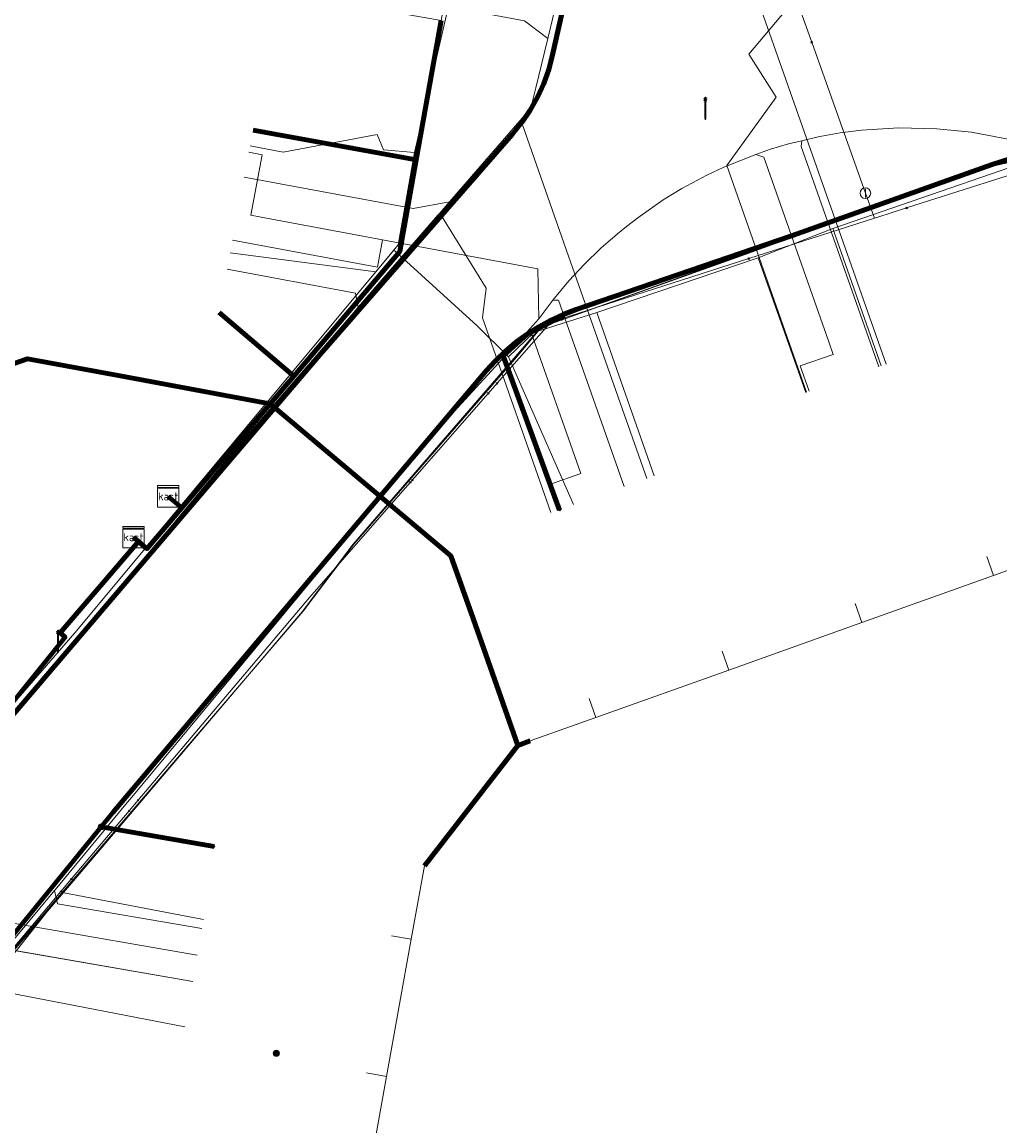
# Model space of a CAD drawing. Extents: x 152558 to 154479, y 462974 to 463683.
# Tile 238 of 256: x 153566 to 153603, y 463343 to 463384. Entities that reach past the tile are written whole.
import ezdxf
from ezdxf.enums import TextEntityAlignment as Align
from ezdxf.lldxf.tags import DXFTag

# ---------------------------------------------------------------- set-up
doc = ezdxf.new("R2010")
doc.units = 0
doc.header["$LTSCALE"] = 0.2
doc.layers.get('0').update_dxf_attribs({"linetype": 'CONTINUOUS'})
for name, color, linetype, lineweight in [('B-RO-KL-DATA_COAXIAAL_17_ZIGGO BV-G', 90, 'KL-DATA-N', 18), ('B-RO-KL-DATA_COAXIAAL_7_ZIGGO BV-G', 90, 'KL-DATA-N', 18), ('B-RO-KL-DATA_EUROFIBER NEDERLAND BV-G', 90, 'KL-DATA-N', 18), ('B-RO-KL-DATA_HULPSTUK_KPN BV-S', 90, 'CONTINUOUS', 25), ('B-RO-KL-DATA_HULPSTUK_ZIGGO BV-S', 90, 'CONTINUOUS', 25), ('B-RO-KL-DATA_KABELBED_KPN BV-G', 90, 'CONTINUOUS', 100), ('B-RO-KL-DATA_KABELBED_ZIGGO BV-G', 90, 'CONTINUOUS', 100), ('B-RO-KL-DATA_REGGEFIBER OPERATOR BV-G', 90, 'KL-DATA-N', 18), ('B-RO-KL-ET_LS_400 V_STEDIN NETBEHEER BV-G', 190, 'KL-LS-N', 18), ('B-RO-KL-ET_LS_GEMEENTE AMERSFOORT-S', 190, 'CONTINUOUS', 25), ('B-RO-KL-GAS_LD_KOPER_22_0.1 BAR_STEDIN NETBEHEER BV-G', 50, 'KL-GAS-LD-N', 18), ('B-RO-KL-GAS_LD_KOPER_28_0.1 BAR_STEDIN NETBEHEER BV-G', 50, 'KL-GAS-LD-N', 18), ('B-RO-KL-GAS_LD_PE_32_0.1 BAR_STEDIN NETBEHEER BV-G', 50, 'KL-GAS-LD-N', 18), ('B-RO-KL-GAS_LD_PVC_110_0.1 BAR_STEDIN NETBEHEER BV-G', 50, 'KL-GAS-LD-N', 18), ('B-RO-KL-WATER_100_VITENS-G', 170, 'KL-WATER-N', 18), ('B-RO-KL-WATER_HULPSTUK_VITENS-S', 170, 'CONTINUOUS', 25)]:
    doc.layers.add(name, color=color, linetype=linetype, lineweight=lineweight)
doc.styles.add('NLCS-ISO', font='NLCS-ISO.ttf')
tags = doc.linetypes.add('KL-DATA-N', pattern='A,4,-1,[101,NLCS.SHX,S=0.5,R=0,X=0,Y=0],-1,4,-1,["D",Standard,S=1,R=0,X=-0.25,Y=-0.5],-1.5', length=12.5).pattern_tags.tags
tags[18] = DXFTag(74, 10)
tags = doc.linetypes.add('KL-GAS-LD-N', pattern='A,4,-1,[69,NLCS.SHX,S=0.5,R=0,X=0,Y=0],-1,4,-1,["L",Standard,S=1,R=0,X=0.25,Y=-0.5],-2', length=13).pattern_tags.tags
tags[18] = DXFTag(74, 10)
tags = doc.linetypes.add('KL-LS-N', pattern='A,4,-1,[103,NLCS.SHX,S=0.75,R=0,X=0,Y=0],-1,4,-1,["L",Standard,S=1,R=0,X=0,Y=-0.5],-2', length=13).pattern_tags.tags
tags[18] = DXFTag(74, 10)
doc.linetypes.add('KL-WATER-N', pattern='A,7,-0.5,[168,NLCS.SHX,S=0.75,R=0,X=0.75,Y=0],-2', length=9.5)

# ---------------------------------------------------------------- blocks, each defined once
blk = doc.blocks.new('SKL-WTB_HULP_KAST-SO')
at = {"color": 0, "linetype": 'ByBlock', "lineweight": 18}
for points in [[(-2, 2), (2, 2), (2, 1.68), (-2, 1.68)], [(-2, 1.52), (2, 1.52), (2, -2), (-2, -2)]]:
    blk.add_lwpolyline(points, close=True, dxfattribs=at)
at = {"color": 0, "linetype": 'ByBlock', "lineweight": 18, "style": 'NLCS-ISO'}
blk.add_text('kast', height=1.5, dxfattribs=at).set_placement((0, 0), align=Align.MIDDLE_CENTER)
at = {"color": 0, "linetype": 'ByBlock', "lineweight": 18, "style": 'NLCS-ISO', "flags": 1}
for tag, p in [('TYPE', (2.5, 0)), ('OMSCHRIJVING', (2.5, -3)), ('LABEL', (2.5, -1.5))]:
    blk.add_attdef(tag, p, '', height=1, dxfattribs=at)
blk = doc.blocks.new('SKL-WTB_HULP_AFSLUITER-SO')
at = {"color": 0, "linetype": 'ByBlock', "lineweight": 18}
blk.add_lwpolyline([(0, 0.8), (0, -0.8)], dxfattribs=at)
blk.add_circle((0, 0), 1, dxfattribs=at)
at = {"color": 0, "linetype": 'ByBlock', "lineweight": 18, "style": 'NLCS-ISO', "flags": 1}
for tag, p in [('TYPE', (1.5, 0)), ('OMSCHRIJVING', (1.5, -3)), ('LABEL', (1.5, -1.5))]:
    blk.add_attdef(tag, p, '', height=1, dxfattribs=at)
blk = doc.blocks.new('SKL-WTB_HULP_OVERIG-SO')
at = {"color": 0, "linetype": 'ByBlock', "lineweight": 18}
for points in [[(-0.14, 0.14), (0.14, -0.14)], [(0.14, 0.14), (-0.14, -0.14)]]:
    blk.add_lwpolyline(points, dxfattribs=at)
at = {"color": 0, "linetype": 'ByBlock', "lineweight": 18, "style": 'NLCS-ISO', "flags": 1}
for tag, p in [('TYPE', (1.5, 0)), ('OMSCHRIJVING', (1.5, -3)), ('LABEL', (1.5, -1.5))]:
    blk.add_attdef(tag, p, '', height=1, dxfattribs=at)
blk = doc.blocks.new('SKL-WTB_HULP_MOF-SO')
at = {"linetype": 'ByBlock', "lineweight": 18}
h = blk.add_hatch(color=0, dxfattribs=at)
h.dxf.hatch_style = 1
h.paths.add_polyline_path([(-0.5625, 0, 1), (0.5625, 0, 1)])
at = {"color": 0, "linetype": 'ByBlock', "lineweight": 18}
blk.add_circle((0, 0), 0.5625, dxfattribs=at)
at = {"color": 0, "linetype": 'ByBlock', "lineweight": 18, "style": 'NLCS-ISO', "flags": 1}
for tag, p in [('TYPE', (1.5, 0)), ('OMSCHRIJVING', (1.5, -3)), ('LABEL', (1.5, -1.5))]:
    blk.add_attdef(tag, p, '', height=1, dxfattribs=at)
blk = doc.blocks.new('SKL-ET_LS_MAST-SO')
for p, q in [((-0.05, 2.07), (0.05, 2.07)), ((-0.05, -2), (0.05, -2))]:
    blk.add_line(p, q)
for points in [[(-0.05, -2), (-0.05, 2.07)], [(0.05, -2), (0.05, 2.07)], [(-0.18, 1.76), (-0.22, 1.76), (-0.22, 1.84), (-0.18, 1.84), (-0.18, 1.79)], [(-0.18, 1.49), (-0.22, 1.49), (-0.22, 1.57), (-0.18, 1.57), (-0.18, 1.52)], [(-0.18, 1.79), (-0.05, 1.79)], [(-0.18, 1.76), (-0.05, 1.76)], [(-0.18, 1.52), (-0.05, 1.52)], [(-0.18, 1.49), (-0.05, 1.49)], [(0.18, 1.92), (0.05, 1.92)], [(0.18, 1.89), (0.05, 1.89)], [(0.18, 1.66), (0.05, 1.66)], [(0.18, 1.63), (0.05, 1.63)], [(0.18, 1.39), (0.05, 1.39)], [(0.18, 1.36), (0.05, 1.36)], [(0.18, 1.89), (0.22, 1.89), (0.22, 1.97), (0.18, 1.97), (0.18, 1.92)], [(0.18, 1.63), (0.22, 1.63), (0.22, 1.71), (0.18, 1.71), (0.18, 1.66)], [(0.18, 1.36), (0.22, 1.36), (0.22, 1.44), (0.18, 1.44), (0.18, 1.39)]]:
    blk.add_lwpolyline(points)

msp = doc.modelspace()

# ---------------------------------------------------------------- linework, layer by layer
at = {"layer": 'B-RO-KL-DATA_COAXIAAL_17_ZIGGO BV-G', "flags": 128}
for points in [[(153570.563, 463365.267), (153570.754, 463365.104), (153571.07, 463364.835), (153572.366, 463366.358), (153573.129, 463367.254), (153575.669, 463370.239), (153576.551, 463371.276), (153580.507, 463375.924), (153580.498, 463375.926), (153581.116, 463379.357), (153582.052, 463384.548), (153582.957, 463389.565), (153583.83, 463394.408), (153583.948, 463395.062), (153584.543, 463398.363), (153582.689, 463403.173), (153582.659, 463403.262), (153579.46, 463412.679), (153577.318, 463418.766), (153576.914, 463419.915), (153575.684, 463423.409), (153573.229, 463430.385), (153571.065, 463432.662), (153568.208, 463435.67), (153563.426, 463438.007), (153560.991, 463438.47), (153558.348, 463438.973), (153558.32, 463438.978), (153530.777, 463444.262), (153529.054, 463444.592), (153529.051, 463444.6), (153526.199, 463445.003), (153525.37, 463445.105), (153523.815, 463445.297), (153523.809, 463445.297), (153521.943, 463445.332), (153520.088, 463445.123), (153519.524, 463444.983), (153521.067, 463450.999), (153519.785, 463452.01), (153518.992, 463452.939), (153518.509, 463454.006), (153518.044, 463455.252), (153517.605, 463456.322), (153517.583, 463456.375), (153516.199, 463459.749), (153513.786, 463465.63), (153512.019, 463469.937), (153512.011, 463469.928), (153511.63, 463470.903), (153507.569, 463481.3), (153507.105, 463482.487), (153505.689, 463486.419), (153505.566, 463486.374), (153505.249, 463487.236), (153503.188, 463492.846), (153502.51, 463494.69), (153503.074, 463494.896), (153502.531, 463496.375), (153502.102, 463497.544)], [(153570.563, 463365.267), (153570.754, 463365.104), (153571.07, 463364.835), (153572.366, 463366.358), (153573.129, 463367.254), (153575.669, 463370.239), (153576.551, 463371.276), (153580.507, 463375.924), (153580.498, 463375.926), (153581.116, 463379.357), (153582.052, 463384.548), (153582.957, 463389.565), (153583.83, 463394.408), (153583.948, 463395.062), (153591.157, 463397.45), (153592.151, 463396.658), (153595.886, 463393.683), (153599.871, 463390.449), (153605.637, 463385.768), (153608.49, 463385.274), (153612.878, 463384.515), (153647.098, 463378.594), (153655.299, 463377.175), (153657.177, 463376.85), (153658.296, 463377.001), (153659.366, 463377.367), (153660.575, 463378.069), (153660.641, 463378.107), (153660.659, 463378.211), (153661.193, 463378.68), (153661.881, 463379.577), (153661.91, 463379.636), (153662.382, 463380.59), (153662.414, 463380.694), (153663.299, 463385.46), (153664.442, 463391.619), (153665.339, 463396.452), (153666.223, 463401.216), (153666.451, 463402.511), (153666.861, 463404.837), (153667.506, 463408.503), (153668.212, 463412.515), (153676.496, 463411.001), (153681.959, 463409.183), (153682.229, 463409.093), (153682.609, 463408.966), (153682.895, 463408.871), (153683.478, 463412.122), (153683.478, 463412.124), (153684.26, 463416.485), (153685.592, 463423.916), (153685.913, 463425.709), (153686.979, 463431.764), (153687.525, 463434.869), (153687.715, 463435.949), (153689.278, 463444.826), (153689.425, 463445.661), (153691.619, 463458.031), (153694.488, 463474.212), (153695.49, 463473.95), (153697.064, 463473.539), (153697.462, 463473.435), (153697.741, 463473.362), (153697.779, 463473.352), (153704.065, 463471.708), (153708.833, 463470.461), (153710.32, 463470.072), (153711.073, 463469.875), (153713.316, 463469.289), (153713.355, 463469.439), (153718.535, 463468.148), (153720.185, 463467.737), (153721.096, 463467.51), (153721.874, 463467.316), (153721.915, 463467.303), (153723.423, 463466.848), (153723.494, 463466.826), (153728.027, 463465.704), (153731.055, 463464.954), (153731.49, 463464.846), (153735.499, 463463.854), (153735.673, 463463.756), (153735.831, 463463.635), (153735.972, 463463.493), (153736.092, 463463.334), (153736.653, 463463.187), (153736.734, 463463.165), (153737.435, 463462.982), (153737.751, 463462.899), (153737.708, 463462.736), (153737.743, 463462.727), (153737.68, 463462.485), (153737.649, 463462.364), (153737.617, 463462.243), (153737.459, 463461.635), (153737.528, 463461.622)], [(153570.563, 463365.267), (153570.754, 463365.104), (153571.07, 463364.835), (153572.366, 463366.358), (153573.129, 463367.254), (153575.669, 463370.239), (153576.551, 463371.276), (153580.507, 463375.924), (153580.498, 463375.926), (153581.116, 463379.357), (153582.052, 463384.548), (153582.957, 463389.565), (153583.83, 463394.408), (153583.948, 463395.062), (153584.543, 463398.363), (153582.689, 463403.173), (153582.659, 463403.262), (153579.46, 463412.679), (153577.318, 463418.766), (153576.914, 463419.915), (153575.684, 463423.409), (153573.229, 463430.385), (153571.065, 463432.662), (153568.208, 463435.67), (153563.426, 463438.007), (153560.991, 463438.47), (153558.348, 463438.973), (153558.32, 463438.978), (153530.777, 463444.262), (153529.054, 463444.592), (153529.051, 463444.6), (153526.199, 463445.003), (153525.37, 463445.105), (153523.815, 463445.297), (153523.809, 463445.297), (153521.943, 463445.332), (153520.088, 463445.123), (153519.524, 463444.983), (153518.276, 463444.673), (153516.539, 463443.99), (153514.906, 463443.086), (153514.879, 463443.057), (153513.483, 463441.487), (153504.358, 463431.226), (153500, 463435.01), (153499.577, 463435.377), (153496.3, 463431.603)], [(153570.563, 463365.267), (153570.754, 463365.104), (153571.07, 463364.835), (153572.366, 463366.358), (153573.129, 463367.254), (153575.669, 463370.239), (153576.551, 463371.276), (153580.507, 463375.924), (153580.498, 463375.926), (153581.116, 463379.357), (153582.052, 463384.548), (153582.957, 463389.565), (153583.83, 463394.408), (153583.948, 463395.062), (153584.543, 463398.363), (153582.689, 463403.173), (153582.659, 463403.262), (153579.46, 463412.679), (153584.862, 463414.603), (153585.419, 463414.801)], [(153570.563, 463365.267), (153570.754, 463365.104), (153571.07, 463364.835), (153572.366, 463366.358), (153573.129, 463367.254), (153575.669, 463370.239), (153576.551, 463371.276), (153580.507, 463375.924), (153580.498, 463375.926), (153581.116, 463379.357), (153582.052, 463384.548), (153582.957, 463389.565), (153583.83, 463394.408), (153583.948, 463395.062), (153591.157, 463397.45), (153592.151, 463396.658), (153595.886, 463393.683), (153599.871, 463390.449), (153605.637, 463385.768), (153608.49, 463385.274), (153612.878, 463384.515), (153647.098, 463378.594), (153655.299, 463377.175), (153655.442, 463378.003)], [(153570.563, 463365.267), (153570.754, 463365.104), (153567.829, 463361.69), (153568.013, 463361.532), (153566.013, 463359.05), (153563.177, 463355.532), (153562.477, 463354.664), (153560.239, 463352.088), (153558.851, 463350.491), (153557.526, 463349.407), (153556.117, 463348.465), (153554.625, 463347.661), (153553.064, 463347.002), (153551.43, 463346.491), (153551.311, 463346.475), (153550.051, 463346.289), (153547.655, 463345.934), (153543.867, 463346.72), (153542.092, 463347.088), (153539.361, 463347.622), (153535.697, 463348.339), (153526.418, 463350.154), (153514.533, 463352.116), (153511.645, 463352.593), (153508.973, 463353.278), (153507.545, 463353.575), (153506.123, 463354.03), (153504.755, 463354.632), (153503.458, 463355.375), (153502.242, 463356.253), (153502.169, 463356.321), (153499.756, 463359.164), (153499.714, 463359.254), (153498.53, 463360.47), (153497.745, 463362.033), (153497.239, 463363.406), (153495.584, 463367.902), (153494.362, 463371.223), (153493.925, 463372.411), (153493.691, 463373.045), (153492.335, 463376.729), (153491.541, 463377.504)], [(153570.563, 463365.267), (153570.754, 463365.104), (153571.07, 463364.835), (153572.366, 463366.358), (153571.859, 463366.79)], [(153505.362, 463309.435), (153505.038, 463310.364), (153508.809, 463311.536), (153511.486, 463312.368), (153512.343, 463312.634), (153516.833, 463314.03), (153520.13, 463313.376), (153524.79, 463312.451), (153533.084, 463305.738), (153533.073, 463305.743), (153537.571, 463303.719), (153547.938, 463306.319), (153550.994, 463307.085), (153563.908, 463310.324), (153557.124, 463328.475), (153555.033, 463333.465), (153552.601, 463335.828), (153550.774, 463337.498), (153550.427, 463341.736), (153550.059, 463346.234), (153550.051, 463346.289), (153551.311, 463346.475), (153551.43, 463346.491), (153553.064, 463347.002), (153554.625, 463347.661), (153556.117, 463348.465), (153557.526, 463349.407), (153558.851, 463350.491), (153560.239, 463352.088), (153562.477, 463354.664), (153563.177, 463355.532), (153566.013, 463359.05), (153568.013, 463361.532), (153567.829, 463361.69), (153570.754, 463365.104), (153570.563, 463365.267)]]:
    msp.add_lwpolyline(points, dxfattribs=at)
at = {"layer": 'B-RO-KL-DATA_COAXIAAL_7_ZIGGO BV-G', "flags": 128}
for points in [[(153571.859, 463366.79), (153572.366, 463366.358), (153573.129, 463367.254), (153575.669, 463370.239), (153576.551, 463371.276), (153580.507, 463375.924), (153580.498, 463375.926), (153581.116, 463379.357), (153582.052, 463384.548), (153582.957, 463389.565), (153583.83, 463394.408), (153583.948, 463395.062), (153584.543, 463398.363), (153582.689, 463403.173), (153582.659, 463403.262), (153578.909, 463401.988)], [(153602.302, 463290.685), (153602.714, 463289.594), (153602.456, 463288.169), (153607.653, 463287.19), (153608.243, 463287.079), (153615.514, 463285.709), (153616.104, 463285.598), (153622.577, 463284.378), (153625.281, 463283.869), (153622.427, 463268.717), (153621.02, 463261.251), (153621.339, 463261.193), (153622.129, 463261.049), (153624.507, 463260.615), (153627.466, 463260.076), (153631.917, 463259.261), (153639.511, 463257.87), (153643.095, 463257.214), (153648.465, 463260.417), (153648.522, 463260.451), (153648.473, 463260.46), (153648.549, 463260.86), (153650.586, 463271.63), (153653.557, 463287.342), (153655.699, 463298.663), (153656.421, 463302.482), (153657.314, 463307.202), (153658.077, 463311.236), (153658.276, 463312.29), (153658.741, 463314.697), (153660.174, 463322.112), (153660.649, 463324.57), (153660.93, 463326.026), (153661.09, 463327.455), (153661.157, 463328.891), (153661.133, 463330.328), (153661.017, 463331.761), (153660.81, 463333.184), (153660.267, 463335.639), (153659.382, 463339.634), (153659.28, 463340.091), (153659.056, 463341.127), (153658.299, 463346.142), (153658.294, 463346.159), (153658.044, 463347.823), (153657.911, 463349.502), (153657.897, 463351.185), (153658, 463352.865), (153658.22, 463354.534), (153658.217, 463354.539), (153658.352, 463355.327), (153658.697, 463357.334), (153659.531, 463362.19), (153659.938, 463364.556), (153659.987, 463364.843), (153660.043, 463365.65), (153659.965, 463366.457), (153659.756, 463367.24), (153659.42, 463367.978), (153658.967, 463368.65), (153660.641, 463378.107), (153660.575, 463378.069), (153659.366, 463377.367), (153658.296, 463377.001), (153657.177, 463376.85), (153655.299, 463377.175), (153647.098, 463378.594), (153612.878, 463384.515), (153608.49, 463385.274), (153605.637, 463385.768), (153599.871, 463390.449), (153595.886, 463393.683), (153592.151, 463396.658), (153591.157, 463397.45), (153583.948, 463395.062), (153583.83, 463394.408), (153582.957, 463389.565), (153582.052, 463384.548), (153581.116, 463379.357), (153580.498, 463375.926), (153580.507, 463375.924), (153576.551, 463371.276), (153575.669, 463370.239), (153573.129, 463367.254), (153572.366, 463366.358), (153571.07, 463364.835), (153570.754, 463365.104), (153567.829, 463361.69), (153568.013, 463361.532), (153566.013, 463359.05), (153563.177, 463355.532), (153562.477, 463354.664), (153560.239, 463352.088), (153558.851, 463350.491), (153557.526, 463349.407), (153556.117, 463348.465), (153554.625, 463347.661), (153553.064, 463347.002), (153551.43, 463346.491), (153551.311, 463346.475), (153550.051, 463346.289), (153550.059, 463346.234), (153550.427, 463341.736), (153550.774, 463337.498), (153552.601, 463335.828), (153555.033, 463333.465), (153557.124, 463328.475), (153563.908, 463310.324), (153574.069, 463308.241)], [(153571.859, 463366.79), (153572.366, 463366.358), (153573.129, 463367.254), (153575.669, 463370.239), (153576.551, 463371.276), (153580.507, 463375.924), (153580.498, 463375.926), (153581.116, 463379.357), (153582.052, 463384.548), (153582.957, 463389.565), (153583.83, 463394.408), (153577.702, 463395.513)], [(153571.859, 463366.79), (153572.366, 463366.358), (153573.129, 463367.254), (153575.669, 463370.239), (153576.551, 463371.276), (153580.507, 463375.924), (153580.498, 463375.926), (153581.116, 463379.357), (153582.052, 463384.548), (153582.957, 463389.565), (153577.826, 463390.49)], [(153571.859, 463366.79), (153572.366, 463366.358), (153573.129, 463367.254), (153575.669, 463370.239), (153576.551, 463371.276), (153580.507, 463375.924), (153580.498, 463375.926), (153581.116, 463379.357), (153582.052, 463384.548), (153576.893, 463385.478)], [(153571.859, 463366.79), (153572.366, 463366.358), (153573.129, 463367.254), (153575.669, 463370.239), (153576.551, 463371.276), (153580.507, 463375.924), (153580.498, 463375.926), (153581.116, 463379.357), (153575.03, 463380.454)], [(153573.762, 463373.649), (153576.551, 463371.276), (153575.669, 463370.239), (153573.129, 463367.254), (153572.366, 463366.358), (153571.859, 463366.79)], [(153571.859, 463366.79), (153572.366, 463366.358), (153573.129, 463367.254), (153575.669, 463370.239), (153570.066, 463371.283), (153566.602, 463371.929), (153561.573, 463370.164), (153559.102, 463369.286), (153554.143, 463367.525), (153549.231, 463365.78), (153544.321, 463364.036), (153539.41, 463362.292), (153534.458, 463360.533), (153534.709, 463359.826)], [(153539.661, 463361.585), (153539.41, 463362.292), (153544.321, 463364.036), (153549.231, 463365.78), (153554.143, 463367.525), (153559.102, 463369.286), (153561.573, 463370.164), (153566.602, 463371.929), (153570.066, 463371.283), (153575.669, 463370.239), (153573.129, 463367.254), (153572.366, 463366.358), (153571.859, 463366.79)], [(153571.859, 463366.79), (153572.366, 463366.358), (153573.129, 463367.254), (153575.669, 463370.239), (153570.066, 463371.283), (153566.602, 463371.929), (153561.573, 463370.164), (153559.102, 463369.286), (153554.143, 463367.525), (153549.231, 463365.78), (153544.321, 463364.036), (153544.572, 463363.33)], [(153571.859, 463366.79), (153572.366, 463366.358), (153573.129, 463367.254), (153575.669, 463370.239), (153570.066, 463371.283), (153566.602, 463371.929), (153561.573, 463370.164), (153559.102, 463369.286), (153554.143, 463367.525), (153549.231, 463365.78), (153549.482, 463365.073)], [(153571.859, 463366.79), (153572.366, 463366.358), (153573.129, 463367.254), (153575.669, 463370.239), (153570.066, 463371.283), (153566.602, 463371.929), (153561.573, 463370.164), (153559.102, 463369.286), (153554.143, 463367.525), (153554.394, 463366.818)], [(153571.859, 463366.79), (153572.366, 463366.358), (153573.129, 463367.254), (153575.669, 463370.239), (153570.066, 463371.283), (153566.602, 463371.929), (153561.573, 463370.164), (153559.102, 463369.286), (153559.353, 463368.579)], [(153571.859, 463366.79), (153572.366, 463366.358), (153573.129, 463367.254), (153575.669, 463370.239), (153582.422, 463364.565), (153583.246, 463362.225), (153584.913, 463357.492), (153585.384, 463357.658), (153587.834, 463358.533), (153592.797, 463360.305), (153597.771, 463362.081), (153597.519, 463362.787)], [(153571.859, 463366.79), (153572.366, 463366.358), (153573.129, 463367.254), (153575.669, 463370.239), (153582.422, 463364.565), (153583.246, 463362.225), (153584.913, 463357.492), (153585.384, 463357.658), (153587.834, 463358.533), (153592.797, 463360.305), (153597.771, 463362.081), (153602.681, 463363.834), (153607.591, 463365.587), (153612.542, 463367.355), (153612.29, 463368.061)], [(153571.859, 463366.79), (153572.366, 463366.358), (153573.129, 463367.254), (153575.669, 463370.239), (153582.422, 463364.565), (153583.246, 463362.225), (153584.913, 463357.492), (153585.384, 463357.658), (153587.834, 463358.533), (153587.582, 463359.239)], [(153571.859, 463366.79), (153572.366, 463366.358), (153573.129, 463367.254), (153575.669, 463370.239), (153582.422, 463364.565), (153583.246, 463362.225), (153584.913, 463357.492), (153581.428, 463352.994), (153580.935, 463350.257), (153580.012, 463345.134), (153579.087, 463340), (153578.143, 463334.763), (153577.22, 463329.64), (153576.298, 463324.526), (153575.559, 463324.659)], [(153571.859, 463366.79), (153572.366, 463366.358), (153573.129, 463367.254), (153575.669, 463370.239), (153582.422, 463364.565), (153583.246, 463362.225), (153584.913, 463357.492), (153581.428, 463352.994), (153580.935, 463350.257), (153580.012, 463345.134), (153579.087, 463340), (153578.143, 463334.763), (153577.22, 463329.64), (153576.481, 463329.773)], [(153571.859, 463366.79), (153572.366, 463366.358), (153573.129, 463367.254), (153575.669, 463370.239), (153582.422, 463364.565), (153583.246, 463362.225), (153584.913, 463357.492), (153581.428, 463352.994), (153580.935, 463350.257), (153580.012, 463345.134), (153579.087, 463340), (153578.143, 463334.763), (153577.404, 463334.896)], [(153571.859, 463366.79), (153572.366, 463366.358), (153573.129, 463367.254), (153575.669, 463370.239), (153582.422, 463364.565), (153583.246, 463362.225), (153584.913, 463357.492), (153581.428, 463352.994), (153580.935, 463350.257), (153580.012, 463345.134), (153579.087, 463340), (153578.348, 463340.134)], [(153571.859, 463366.79), (153572.366, 463366.358), (153573.129, 463367.254), (153575.669, 463370.239), (153582.422, 463364.565), (153583.246, 463362.225), (153584.913, 463357.492), (153581.428, 463352.994), (153580.935, 463350.257), (153580.012, 463345.134), (153579.273, 463345.267)], [(153571.859, 463366.79), (153572.366, 463366.358), (153573.129, 463367.254), (153575.669, 463370.239), (153582.422, 463364.565), (153583.246, 463362.225), (153584.913, 463357.492), (153581.428, 463352.994), (153580.935, 463350.257), (153580.196, 463350.39)], [(153571.859, 463366.79), (153572.366, 463366.358), (153573.129, 463367.254), (153575.669, 463370.239), (153582.422, 463364.565), (153583.246, 463362.225), (153584.913, 463357.492), (153585.384, 463357.658), (153587.834, 463358.533), (153592.797, 463360.305), (153597.771, 463362.081), (153602.681, 463363.834), (153607.591, 463365.587), (153607.339, 463366.293)], [(153571.859, 463366.79), (153572.366, 463366.358), (153573.129, 463367.254), (153575.669, 463370.239), (153582.422, 463364.565), (153583.246, 463362.225), (153584.913, 463357.492), (153585.384, 463357.658), (153587.834, 463358.533), (153592.797, 463360.305), (153597.771, 463362.081), (153602.681, 463363.834), (153602.429, 463364.54)], [(153571.859, 463366.79), (153572.366, 463366.358), (153573.129, 463367.254), (153575.669, 463370.239), (153582.422, 463364.565), (153583.246, 463362.225), (153584.913, 463357.492), (153585.384, 463357.658), (153587.834, 463358.533), (153592.797, 463360.305), (153592.545, 463361.011)]]:
    msp.add_lwpolyline(points, dxfattribs=at)
at = {"layer": 'B-RO-KL-DATA_EUROFIBER NEDERLAND BV-G', "flags": 128}
for points in [[(153468.28, 463410.709), (153474.1, 463405.3), (153477.2, 463402), (153482.8, 463396.5), (153483.4, 463396.1), (153484.5, 463395.7), (153485.1, 463395.1), (153485.4, 463394.6), (153489.3, 463383.7), (153490.1, 463382.6), (153492.1, 463377.5), (153494.9, 463369), (153496.7, 463364.6), (153498.9, 463358.9), (153501, 463356.3), (153505.1, 463353.7), (153510.5, 463352.7), (153530.4, 463349.1), (153532.5, 463348.3), (153547.9, 463345.7), (153551.9, 463346.5), (153555.7, 463348.2), (153557.3, 463348.2), (153558.5, 463347.8), (153559.2, 463347.2), (153560.9, 463345.6), (153561.7, 463345), (153561.8, 463344.9), (153568.5, 463352.7), (153576.9, 463362.5), (153578.8, 463365), (153584.8, 463371.9), (153585.8, 463373.1), (153593.1, 463375.7), (153602.2, 463379), (153603.8, 463379.4), (153605.2, 463379.4), (153609.1, 463378.7), (153626, 463375.8), (153642.2, 463372.7), (153655.9, 463370.3), (153658, 463369.7), (153659.2, 463368.7), (153659.9, 463368.7), (153667.9, 463367.3), (153668.5, 463367.2), (153668.8, 463368.3), (153670, 463374.4), (153671.1, 463375.4), (153672.1, 463376.5), (153672.6, 463378.9), (153676.2, 463398.8), (153679.2, 463403.2), (153680.4, 463405.6), (153682.6, 463410.3), (153684.2, 463415.8), (153686.1, 463425.6), (153688.2, 463439.2), (153691.7, 463458.3), (153692.5, 463459.2), (153694.5, 463469.3), (153695, 463472.5), (153695.6, 463473), (153696.8, 463473.3), (153714.4, 463468.6), (153734.1, 463463.4), (153764.6, 463455.2), (153795.3, 463447.1), (153824.6, 463439.2), (153850.3, 463432.5), (153853.5, 463431.6), (153854.6, 463431.1), (153855.6, 463430.2), (153856.9, 463429.6), (153858.6, 463429.2), (153862.3, 463428.3), (153862.8, 463428.3), (153863.4, 463428.4), (153864.6, 463428.2), (153865.4, 463427.8), (153867.6, 463427.3), (153869.5, 463426.7), (153870.3, 463426.8), (153872.6, 463426.9), (153881.5, 463424.5), (153892.7, 463421.2), (153908.9, 463416.3), (153914.4, 463414.6), (153916.7, 463413.8), (153917.9, 463413.7), (153924.7, 463411.6), (153925.7, 463411.2), (153926.3, 463411), (153927, 463410.3), (153937.8, 463407.2), (153962.3, 463400.1), (153977.3, 463395.5), (153980.3, 463394.8), (153982.6, 463394.8), (153989.8, 463392.6), (153994, 463391.5), (154002.9, 463388.7), (154017.2, 463384.4), (154040.4, 463377.4), (154061, 463371.2), (154063.8, 463370.2), (154064.9, 463369.4), (154072.3, 463366.7), (154077.4, 463364.9), (154077.8, 463364.4), (154078.3, 463363.6), (154083.9, 463361.2), (154085.3, 463360), (154131.3, 463340.4), (154133.3, 463339.8), (154135, 463340.5), (154137.2, 463340.5), (154195.5, 463339), (154196.5, 463338.8), (154205.1, 463318.8), (154207.907, 463314.948), (154215.408, 463306.208), (154238.158, 463279.967), (154239.892, 463278.39), (154243.9, 463273.8), (154244.9, 463273.2), (154246.4, 463273.4), (154247.978, 463272.872), (154250.1, 463272.8), (154252.7, 463273.5), (154255.6, 463274.8), (154256.5, 463274.3)], [(153468.28, 463410.709), (153474.1, 463405.3), (153477.2, 463402), (153482.8, 463396.5), (153483.4, 463396.1), (153484.5, 463395.7), (153485.1, 463395.1), (153485.4, 463394.6), (153489.3, 463383.7), (153490.1, 463382.6), (153492.1, 463377.5), (153494.9, 463369), (153496.7, 463364.6), (153498.9, 463358.9), (153501, 463356.3), (153505.1, 463353.7), (153530.4, 463349.1), (153532.5, 463348.3), (153547.9, 463345.7), (153551.9, 463346.5), (153555.7, 463348.2), (153557.3, 463348.2), (153558.5, 463347.8), (153560.9, 463345.6), (153561.7, 463345), (153561.8, 463344.9), (153576.9, 463362.5), (153578.8, 463365), (153584.8, 463371.9), (153585.8, 463373.1), (153602.2, 463379), (153603.8, 463379.4), (153605.2, 463379.4), (153626, 463375.8), (153642.2, 463372.7), (153655.9, 463370.3), (153658, 463369.7), (153659.2, 463368.7), (153659.9, 463368.7), (153668.5, 463367.2), (153668.8, 463368.3), (153670, 463374.4), (153671.1, 463375.4), (153672.1, 463376.5), (153672.6, 463378.9), (153676.2, 463398.8), (153679.2, 463403.2), (153682.6, 463410.3), (153684.2, 463415.8), (153686.1, 463425.6), (153688.2, 463439.2), (153691.7, 463458.3), (153692.5, 463459.2), (153694.5, 463469.3), (153695, 463472.5), (153695.6, 463473), (153696.8, 463473.3), (153734.1, 463463.4), (153764.6, 463455.2), (153795.3, 463447.1), (153824.6, 463439.2), (153850.3, 463432.5), (153853.5, 463431.6), (153854.6, 463431.1), (153855.6, 463430.2), (153856.9, 463429.6), (153858.6, 463429.2), (153862.3, 463428.3), (153863.4, 463428.4), (153864.6, 463428.2), (153865.4, 463427.8), (153867.6, 463427.3), (153869.5, 463426.7), (153872.6, 463426.9), (153881.5, 463424.5), (153892.7, 463421.2), (153914.4, 463414.6), (153916.7, 463413.8), (153917.9, 463413.7), (153924.7, 463411.6), (153925.7, 463411.2), (153926.3, 463411), (153927, 463410.3), (153962.3, 463400.1), (153977.3, 463395.5), (153980.3, 463394.8), (153982.6, 463394.8), (153989.8, 463392.6), (153991.256, 463392.215), (153991.86, 463392.39)]]:
    msp.add_lwpolyline(points, dxfattribs=at)
at = {"layer": 'B-RO-KL-DATA_KABELBED_KPN BV-G', "flags": 128}
for points in [[(153565.746, 463358.265), (153577.539, 463372.083), (153584.72, 463380.311), (153585.069, 463380.746), (153585.381, 463381.209), (153585.654, 463381.696), (153585.886, 463382.204), (153586.074, 463382.73), (153586.219, 463383.269), (153587.491, 463388.94), (153587.562, 463389.333), (153587.6, 463389.731), (153587.604, 463390.13), (153587.575, 463390.529), (153587.575, 463390.529)], [(153611.269, 463384.445), (153610.42, 463379.412), (153610.347, 463378.884), (153606.77, 463379.521), (153606.076, 463379.614), (153605.377, 463379.647), (153604.677, 463379.62), (153603.983, 463379.532), (153603.298, 463379.385), (153602.629, 463379.179), (153595.138, 463376.518), (153587.097, 463373.766), (153586.616, 463373.583), (153586.148, 463373.369), (153585.697, 463373.123), (153585.262, 463372.847), (153584.847, 463372.543), (153584.454, 463372.211), (153584.084, 463371.854), (153583.739, 463371.472), (153569.811, 463355), (153569.364, 463354.454), (153563.618, 463347.427)], [(153586.516, 463373.475), (153585.262, 463372.847), (153584.368, 463372.04), (153586.481, 463366.275)], [(153569.364, 463354.454), (153573.578, 463353.717)]]:
    msp.add_lwpolyline(points, dxfattribs=at)
at = {"layer": 'B-RO-KL-DATA_KABELBED_ZIGGO BV-G', "flags": 128}
for points in [[(153582.052, 463384.548), (153581.116, 463379.357)], [(153581.116, 463379.357), (153575.03, 463380.454)], [(153581.116, 463379.357), (153580.507, 463375.924), (153576.551, 463371.276)], [(153576.551, 463371.276), (153573.762, 463373.649)], [(153570.066, 463371.283), (153566.602, 463371.929), (153561.573, 463370.164)], [(153575.669, 463370.239), (153570.066, 463371.283)], [(153576.551, 463371.276), (153575.669, 463370.239)], [(153575.669, 463370.239), (153572.366, 463366.358)], [(153583.246, 463362.225), (153582.422, 463364.565), (153575.669, 463370.239)], [(153572.366, 463366.358), (153571.859, 463366.79)], [(153572.366, 463366.358), (153571.07, 463364.835), (153570.754, 463365.104)], [(153570.754, 463365.104), (153567.829, 463361.69), (153568.013, 463361.532), (153566.013, 463359.05)], [(153570.754, 463365.104), (153570.563, 463365.267)], [(153584.913, 463357.492), (153583.246, 463362.225)], [(153585.384, 463357.658), (153584.913, 463357.492)], [(153584.913, 463357.492), (153581.428, 463352.994)]]:
    msp.add_lwpolyline(points, dxfattribs=at)
at = {"layer": 'B-RO-KL-DATA_REGGEFIBER OPERATOR BV-G', "flags": 128}
for points in [[(153131, 463431.7), (153133.1, 463432.5), (153135.4, 463432.2), (153155.7, 463428.9), (153175.9, 463425.6), (153177.3, 463424.9), (153178, 463423.9), (153178.2, 463422.1), (153177.7, 463418.5), (153178.3, 463418.4), (153182.7, 463417.7), (153183.3, 463417.5), (153183.5, 463419), (153184.2, 463421.4), (153185.5, 463422.5), (153187.6, 463422.9), (153190, 463422.5), (153204.7, 463419.9), (153226.2, 463416), (153236.1, 463414.2), (153237.6, 463412.5), (153238.2, 463410.6), (153238.2, 463409.9), (153238.1, 463408.2), (153238.2, 463407.9), (153243.5, 463407), (153243.9, 463406.9), (153244.2, 463408.4), (153245.3, 463410.7), (153248.2, 463412.3), (153249.7, 463412.2), (153268.1, 463409), (153292.7, 463404.7), (153294.7, 463403.4), (153296.2, 463403.2), (153296.4, 463403.1), (153297.5, 463402.9), (153298.4, 463402.6), (153299.2, 463402.5), (153304.9, 463401.2), (153305.2, 463401.2), (153307.1, 463400.8), (153310.9, 463400.6), (153333.1, 463396.6), (153341.8, 463395.1), (153343.9, 463394.2), (153346.4, 463391.9), (153346.5, 463391.6), (153354.7, 463390.6), (153357.3, 463390.9), (153359.8, 463391.2), (153362.3, 463391.5), (153367.5, 463390.5), (153368.5, 463390.7), (153370.7, 463404.7), (153371.2, 463408.1), (153372.4, 463415.4), (153372.9, 463418.7), (153373.1, 463419.6), (153374.2, 463420), (153375.2, 463420.4), (153397.3, 463416.9), (153413.7, 463413.9), (153413.8, 463413.2), (153413.4, 463410.6), (153413.5, 463409.8), (153415.2, 463409.4), (153420.9, 463408.3), (153424.9, 463407.4), (153425.2, 463408), (153426.4, 463412), (153427.3, 463412.7), (153427.9, 463413.5), (153428.6, 463418.2), (153428.6, 463418.5), (153437.4, 463416.7), (153440.9, 463415.8), (153454.5, 463412.9), (153457.3, 463412.3), (153462.1, 463411.4), (153464.6, 463411), (153465.5, 463411.3), (153467, 463411.5), (153467.5, 463411.4), (153474.1, 463405.3), (153477.2, 463402), (153482.8, 463396.5), (153483.4, 463396.1), (153484.5, 463395.7), (153485.1, 463395.1), (153485.4, 463394.6), (153489.3, 463383.7), (153490.1, 463382.6), (153492.1, 463377.5), (153495, 463368.8), (153496.7, 463364.6), (153498.3, 463360.6), (153498.9, 463358.9), (153501, 463356.3), (153505.1, 463353.7), (153510.5, 463352.7), (153530.4, 463349.1), (153532.5, 463348.3), (153547.9, 463345.7), (153551.9, 463346.5), (153555.7, 463348.2), (153557.3, 463348.2), (153558.5, 463347.8), (153561.7, 463345), (153561.8, 463344.9), (153568.5, 463352.7), (153576.9, 463362.5), (153578.8, 463365), (153584.8, 463371.9), (153585.8, 463373.1), (153593.1, 463375.7), (153602.2, 463379), (153603.8, 463379.4), (153605.2, 463379.4), (153609.1, 463378.7), (153626, 463375.8), (153642.2, 463372.7), (153655.9, 463370.3), (153658, 463369.7), (153659.2, 463368.7), (153659.9, 463368.7), (153667.9, 463367.3), (153669, 463367.1), (153668.8, 463368.3), (153670, 463374.4), (153671.1, 463375.4), (153672.1, 463376.5), (153672.7, 463379.1), (153676.2, 463398.8), (153678.8, 463402.6), (153679.5, 463403.8), (153680.4, 463405.6), (153682.6, 463410.3), (153684.2, 463415.8), (153686.1, 463425.6), (153687.2, 463431.7), (153688.2, 463439.2), (153691.7, 463458.3), (153692.5, 463459.2), (153694.5, 463469.3), (153695, 463472.5), (153695.6, 463473), (153696.8, 463473.3), (153714.4, 463468.6), (153734.1, 463463.4), (153764.6, 463455.2), (153795.3, 463447.1), (153824.6, 463439.2), (153850.3, 463432.5), (153853.5, 463431.6), (153854.6, 463431.1), (153855.6, 463430.2), (153856.9, 463429.6), (153858.6, 463429.2), (153862.3, 463428.3), (153862.8, 463428.3), (153863.4, 463428.4), (153864.6, 463428.2), (153865.4, 463427.8), (153867.6, 463427.3), (153869.5, 463426.7), (153870.3, 463426.8), (153872.6, 463426.9), (153881.5, 463424.5), (153892.7, 463421.2), (153908.9, 463416.3), (153914.4, 463414.6), (153916.7, 463413.8), (153917.9, 463413.7), (153924.7, 463411.6), (153925.7, 463411.2), (153926.3, 463411), (153927, 463410.3), (153937.8, 463407.2), (153962.3, 463400.1), (153977.3, 463395.5), (153980.3, 463394.8), (153982.6, 463394.8), (153989.8, 463392.6), (153994, 463391.5), (154002.9, 463388.7), (154017.2, 463384.4), (154041, 463377.3), (154061, 463371.2), (154063.8, 463370.2), (154064.9, 463369.4), (154077.4, 463364.9), (154078.3, 463363.6), (154083.9, 463361.2), (154085.3, 463360), (154131.3, 463340.4), (154133.3, 463339.8), (154135, 463340.5), (154137.2, 463340.5), (154195.5, 463339), (154196.5, 463338.8), (154202.6, 463324.3), (154205.1, 463318.8), (154207.8, 463315.1), (154212, 463310.1), (154214, 463307.9), (154215.9, 463305.7), (154217.9, 463303.5), (154219.9, 463301.3), (154238, 463280.1), (154240.1, 463278.2), (154243.9, 463273.8), (154244.6, 463273), (154246.2, 463273.4), (154246.4, 463273.4), (154248.2, 463272.9), (154250.1, 463272.8), (154252.7, 463273.5), (154258.4, 463276.1), (154262.2, 463278.2), (154278.3, 463284.9), (154306.7, 463297.1), (154330.5, 463306.7), (154333.4, 463304.3), (154337.9, 463299.7), (154338.9, 463298.8), (154341.6, 463297.8), (154344.4, 463297.1), (154346.8, 463297), (154349.2, 463297.2), (154351.6, 463297.9), (154354.8, 463299.1), (154356, 463299.4), (154357.5, 463298.9), (154358.1, 463298.7), (154361.192, 463299.949)], [(153561.844, 463344.885), (153568.545, 463352.7), (153576.86, 463362.476), (153578.771, 463365.011), (153584.768, 463371.931), (153585.762, 463373.094), (153593.107, 463375.717), (153602.23, 463379.019), (153603.841, 463379.386), (153605.245, 463379.436), (153609.11, 463378.735), (153625.976, 463375.805), (153642.185, 463372.749), (153655.915, 463370.253), (153658.012, 463369.665), (153659.221, 463368.708), (153659.86, 463368.674), (153667.86, 463367.334), (153669.03, 463367.106), (153668.807, 463368.337), (153669.963, 463374.391), (153671.072, 463375.36), (153672.109, 463376.469), (153672.65, 463379.136), (153676.212, 463398.821), (153678.812, 463402.632), (153679.49, 463403.753), (153680.432, 463405.586), (153682.643, 463410.312), (153684.166, 463415.783), (153686.053, 463425.633), (153687.173, 463431.718), (153688.202, 463439.163), (153691.699, 463458.323), (153692.47, 463459.198), (153694.46, 463469.339)], [(153579.778, 463442.991), (153579.573, 463442.577), (153578.865, 463440.159), (153578.729, 463439.392), (153576.75, 463439.067), (153572.202, 463437.452), (153571.109, 463436.661), (153569.716, 463435.471), (153570.414, 463434.385), (153572.319, 463432.242), (153574.106, 463427.669), (153575.659, 463423.09), (153577.185, 463418.899), (153581.862, 463405.711), (153584.376, 463398.349), (153584.467, 463395.145), (153583.178, 463388.728), (153582.379, 463385.299), (153581.054, 463379.62), (153580.447, 463376.174), (153579.613, 463375.173), (153568.373, 463361.692), (153559.539, 463351.532), (153554.335, 463347.531), (153551.38, 463345.96), (153547.838, 463345.94)], [(153581.054, 463379.62), (153582.379, 463385.299)], [(153574.921, 463379.874), (153576.157, 463379.644), (153579.666, 463380.297), (153579.897, 463379.719), (153581.054, 463379.62)], [(153571.819, 463305.424), (153569.703, 463310.879), (153566.984, 463318.344), (153563.361, 463328.322), (153560.161, 463336.728), (153559.776, 463339.252), (153560.179, 463342.171), (153561.402, 463344.369), (153568.545, 463352.7), (153576.86, 463362.476), (153578.771, 463365.011), (153584.768, 463371.931), (153585.762, 463373.094), (153593.107, 463375.717), (153602.23, 463379.019), (153603.841, 463379.386), (153605.245, 463379.436), (153609.11, 463378.735), (153625.976, 463375.805), (153642.185, 463372.749), (153655.915, 463370.253), (153658.012, 463369.665), (153659.221, 463368.708), (153659.86, 463368.674), (153667.86, 463367.334), (153669.03, 463367.106)], [(153580.286, 463375.981), (153580.447, 463376.174), (153581.054, 463379.62)], [(153596.678, 463376.784), (153604.012, 463379.312)], [(153593.896, 463375.699), (153596.678, 463376.784)], [(153596.678, 463376.784), (153598.482, 463371.66)], [(153574.177, 463375.876), (153579.613, 463375.173)], [(153579.613, 463375.173), (153580.286, 463375.981)], [(153580.286, 463375.981), (153580.348, 463375.929), (153583.399, 463373.16), (153584.566, 463372)], [(153587.863, 463373.658), (153593.896, 463375.699)], [(153593.896, 463375.699), (153595.668, 463370.669)], [(153563.002, 463355.516), (153568.373, 463361.692), (153579.613, 463375.173)], [(153584.566, 463372), (153585.513, 463372.907), (153587.863, 463373.658)], [(153587.863, 463373.658), (153590.013, 463367.551)], [(153584.566, 463372), (153586.998, 463366.49)], [(153565.059, 463348.424), (153567.9, 463352.007), (153573.179, 463350.998)], [(153565.059, 463348.424), (153572.487, 463346.991)]]:
    msp.add_lwpolyline(points, dxfattribs=at)
at = {"layer": 'B-RO-KL-ET_LS_400 V_STEDIN NETBEHEER BV-G', "flags": 128}
for points in [[(153560.312, 463338.387), (153560.301, 463339.173), (153560.347, 463339.969), (153560.419, 463340.616), (153560.511, 463341.157), (153560.656, 463341.842), (153560.776, 463342.291), (153561.008, 463343.011), (153561.304, 463343.764), (153561.611, 463344.418), (153562.132, 463345.351), (153562.66, 463346.137), (153563.165, 463346.781), (153563.798, 463347.48), (153564.366, 463348.164), (153564.651, 463348.508), (153565.52, 463349.556), (153565.967, 463350.095), (153567.616, 463352.083), (153567.637, 463352.108), (153568.163, 463352.742), (153570.284, 463355.3), (153570.501, 463355.561), (153580.472, 463367.584), (153580.749, 463367.918), (153581.466, 463368.783), (153583.229, 463370.705), (153583.935, 463371.476), (153585.373, 463373.045), (153585.706, 463373.417), (153586.228, 463374.111), (153586.825, 463374.829), (153587.407, 463375.456), (153588.02, 463376.052), (153588.636, 463376.593), (153588.982, 463376.867), (153589.394, 463377.193), (153590.347, 463377.854), (153591.04, 463378.277), (153591.974, 463378.778), (153592.606, 463379.076), (153593.801, 463379.554), (153594.355, 463379.744), (153595.022, 463379.943), (153595.529, 463380.064), (153596.129, 463380.207), (153596.962, 463380.356), (153597.754, 463380.457), (153599.144, 463380.544), (153600.571, 463380.515), (153601.856, 463380.385), (153603.559, 463380.057), (153604.103, 463379.902), (153604.645, 463379.748), (153605.521, 463379.445), (153606.564, 463379.382), (153607.185, 463379.345), (153611.18, 463379.105), (153612.316, 463378.888), (153623.952, 463376.659)], [(153598.394, 463371.63), (153595.499, 463379.852), (153595.529, 463380.064)], [(153574.877, 463379.635), (153575.368, 463379.544), (153574.947, 463377.283), (153575.34, 463377.209)], [(153596.528, 463372.563), (153594.103, 463379.448), (153593.801, 463379.554)], [(153575.34, 463377.209), (153579.862, 463376.367)], [(153574.266, 463376.356), (153579.673, 463375.349), (153579.862, 463376.367)], [(153579.862, 463376.367), (153585.664, 463375.285), (153585.706, 463373.417)], [(153588.889, 463367.156), (153586.442, 463374.108), (153586.228, 463374.111)], [(153586.474, 463366.305), (153586.142, 463367.248), (153587.273, 463367.647), (153585.373, 463373.045)], [(153595.795, 463370.714), (153595.462, 463371.658), (153596.694, 463372.091), (153596.528, 463372.563)], [(153573.119, 463350.654), (153567.733, 463351.585), (153567.616, 463352.083)], [(153572.779, 463348.683), (153565.994, 463349.856), (153565.535, 463349.543), (153565.52, 463349.556)]]:
    msp.add_lwpolyline(points, dxfattribs=at)
at = {"layer": 'B-RO-KL-GAS_LD_KOPER_22_0.1 BAR_STEDIN NETBEHEER BV-G', "flags": 128}
for points in [[(153577.003, 463386.067), (153585.168, 463384.545), (153586.033, 463383.875)], [(153574.704, 463378.709), (153581.011, 463377.534), (153582.373, 463377.789)]]:
    msp.add_lwpolyline(points, dxfattribs=at)
at = {"layer": 'B-RO-KL-GAS_LD_KOPER_28_0.1 BAR_STEDIN NETBEHEER BV-G', "flags": 128}
for points in [[(153574.063, 463375.268), (153578.853, 463374.376), (153578.959, 463373.849)], [(153572.949, 463349.669), (153560.613, 463351.8), (153559.207, 463350.928)], [(153572.779, 463348.683), (153559.488, 463350.98), (153555.677, 463347.883)]]:
    msp.add_lwpolyline(points, dxfattribs=at)
at = {"layer": 'B-RO-KL-GAS_LD_PE_32_0.1 BAR_STEDIN NETBEHEER BV-G', "flags": 128}
for points in [[(153595.7, 463370.681), (153592.724, 463379.135), (153594.563, 463381.685), (153593.55, 463383.291), (153600.186, 463391.188)], [(153598.671, 463371.727), (153593.025, 463387.762), (153601.044, 463390.499)], [(153586.815, 463375.758), (153585.089, 463380.659), (153585.324, 463381.196)], [(153583.737, 463374.563), (153582.007, 463377.367)], [(153589.738, 463367.455), (153586.815, 463375.758)], [(153586.154, 463366.193), (153583.597, 463373.453), (153583.737, 463374.563)]]:
    msp.add_lwpolyline(points, dxfattribs=at)
at = {"layer": 'B-RO-KL-GAS_LD_PVC_110_0.1 BAR_STEDIN NETBEHEER BV-G', "flags": 128}
msp.add_lwpolyline([(153555.446, 463348.354), (153556.829, 463349.063), (153557.675, 463349.639), (153558.296, 463350.134), (153558.917, 463350.628), (153559.207, 463350.928), (153559.871, 463351.613), (153561.635, 463353.543), (153562.093, 463354.051), (153562.41, 463354.416), (153567.067, 463359.794), (153574.449, 463368.642), (153578.458, 463373.27), (153578.792, 463373.656), (153578.959, 463373.849), (153581.934, 463377.282), (153582.007, 463377.367), (153582.373, 463377.789), (153582.861, 463378.352), (153583.672, 463379.288), (153585.324, 463381.196), (153585.409, 463381.294), (153585.588, 463382.035), (153586.033, 463383.875), (153586.736, 463386.781), (153586.784, 463388.009), (153586.814, 463388.788), (153586.904, 463391.108), (153586.365, 463392.85), (153585.406, 463395.948)], dxfattribs=at)
at = {"layer": 'B-RO-KL-WATER_100_VITENS-G', "flags": 128}
for points in [[(153593.89, 463389.372), (153594.37, 463388.024), (153595.132, 463385.883), (153595.894, 463383.741), (153597.898, 463378.109)], [(153657.565, 463376.529), (153653.202, 463377.264), (153652.013, 463377.464), (153646.211, 463373.374), (153644.814, 463372.389), (153638.568, 463373.52), (153612.142, 463378.306), (153611.715, 463378.383), (153609.983, 463378.697), (153607.568, 463379.091), (153605.354, 463379.452), (153603.192, 463378.759), (153599.438, 463377.556), (153598.367, 463377.212), (153598.232, 463377.169)], [(153597.898, 463378.109), (153598.232, 463377.169)], [(153598.232, 463377.169), (153593.542, 463375.665), (153586.154, 463373.296), (153584.149, 463371.011), (153583.817, 463370.633), (153580.983, 463367.402), (153580.904, 463367.311), (153577.136, 463363.017), (153574.832, 463360.291), (153570.738, 463355.447), (153570.403, 463355.051), (153568.244, 463352.497), (153567.856, 463352.037), (153564.684, 463348.283), (153564.558, 463348.134), (153563.276, 463346.616), (153561.82, 463342.892), (153561.047, 463338.486), (153560.873, 463337.496)]]:
    msp.add_lwpolyline(points, dxfattribs=at)

# ---------------------------------------------------------------- block references
at = {"layer": 'B-RO-KL-DATA_HULPSTUK_KPN BV-S', "xscale": 0.2, "yscale": 0.2, "zscale": 0.2}
for name, p in [('SKL-WTB_HULP_MOF-SO', (153586.516, 463373.475)), ('SKL-WTB_HULP_OVERIG-SO', (153586.516, 463373.475)), ('SKL-WTB_HULP_OVERIG-SO', (153586.481, 463366.275)), ('SKL-WTB_HULP_MOF-SO', (153569.364, 463354.454)), ('SKL-WTB_HULP_OVERIG-SO', (153569.364, 463354.454)), ('SKL-WTB_HULP_OVERIG-SO', (153573.578, 463353.717)), ('SKL-WTB_HULP_MOF-SO', (153575.9, 463346))]:
    msp.add_blockref(name, p, dxfattribs=at)
at = {"layer": 'B-RO-KL-DATA_HULPSTUK_ZIGGO BV-S', "xscale": 0.2, "yscale": 0.2, "zscale": 0.2}
for p in [(153571.859, 463366.79), (153570.563, 463365.267)]:
    msp.add_blockref('SKL-WTB_HULP_KAST-SO', p, dxfattribs=at)
at = {"layer": 'B-RO-KL-ET_LS_GEMEENTE AMERSFOORT-S', "xscale": 0.2, "yscale": 0.2, "zscale": 0.2}
for p in [(153591.925, 463381.272), (153567.751, 463361.376)]:
    msp.add_blockref('SKL-ET_LS_MAST-SO', p, dxfattribs=at)
at = {"layer": 'B-RO-KL-WATER_HULPSTUK_VITENS-S', "xscale": 0.2, "yscale": 0.2, "zscale": 0.2}
for name, p in [('SKL-WTB_HULP_OVERIG-SO', (153595.894, 463383.741)), ('SKL-WTB_HULP_AFSLUITER-SO', (153597.898, 463378.109)), ('SKL-WTB_HULP_OVERIG-SO', (153599.438, 463377.556)), ('SKL-WTB_HULP_OVERIG-SO', (153593.542, 463375.665)), ('SKL-WTB_HULP_OVERIG-SO', (153584.149, 463371.011)), ('SKL-WTB_HULP_OVERIG-SO', (153583.817, 463370.633)), ('SKL-WTB_HULP_OVERIG-SO', (153580.904, 463367.311)), ('SKL-WTB_HULP_OVERIG-SO', (153580.983, 463367.402)), ('SKL-WTB_HULP_OVERIG-SO', (153570.738, 463355.447)), ('SKL-WTB_HULP_OVERIG-SO', (153570.403, 463355.051)), ('SKL-WTB_HULP_OVERIG-SO', (153568.244, 463352.497)), ('SKL-WTB_HULP_OVERIG-SO', (153567.856, 463352.037))]:
    msp.add_blockref(name, p, dxfattribs=at)

doc.saveas('drawing.dxf')
